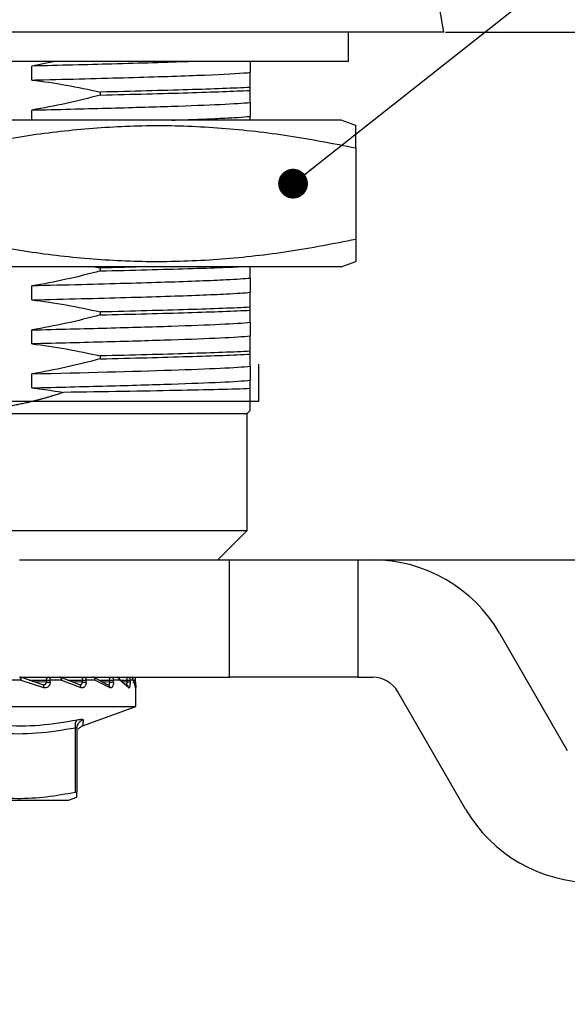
# Model space of a CAD drawing. Header units: millimetres. Extents: x 2400 to 2678, y 1511 to 1703.
# Tile 4 of 8: x 2464 to 2483, y 1622 to 1656. Entities that reach past the tile are written whole.
import ezdxf

# ---------------------------------------------------------------- set-up
doc = ezdxf.new("R2010")
doc.units = ezdxf.units.MM
doc.layers.add('1轮廓实线层', color=7, linetype='Continuous')
doc.layers.add('7标注层', color=3, linetype='Continuous')
doc.styles.add('SLDTEXTSTYLE1', font='txt')
doc.styles.get("Standard").update_dxf_attribs({"font": 'arial.ttf'})
doc.dimstyles.new('SLDDIMSTYLE0', dxfattribs={"dimtxt": 3.5, "dimasz": 4.08, "dimexe": 0, "dimexo": 0.0625, "dimgap": 0.875, "dimtad": 2, "dimdec": 0, "dimrnd": 1e-09, "dimzin": 4, "dimdsep": 46, "dimtxsty": 'SLDTEXTSTYLE1', "dimsah": 1, "dimcen": 0.09, "dimadec": 0, "dimazin": 1, "dimtfac": 1, "dimtmove": 0, "dimatfit": 0, "dimfxl": 1, "dimfrac": 2, "dimtolj": 1, "dimtzin": 12, "dimarcsym": 0})
doc.dimstyles.new('SLDDIMSTYLE1', dxfattribs={"dimtxt": 3.5, "dimasz": 4.08, "dimexe": 0, "dimexo": 0.0625, "dimgap": 0.875, "dimtad": 2, "dimdec": 0, "dimrnd": 1e-09, "dimzin": 12, "dimdsep": 46, "dimtxsty": 'SLDTEXTSTYLE1', "dimsah": 1, "dimcen": 0.09, "dimadec": 0, "dimazin": 3, "dimtfac": 1, "dimtmove": 0, "dimatfit": 0, "dimfxl": 1, "dimfrac": 2, "dimtolj": 1, "dimtzin": 12, "dimarcsym": 0})
doc.dimstyles.new('SLDDIMSTYLE2', dxfattribs={"dimtxt": 0.18, "dimasz": 1.016, "dimexe": 0, "dimexo": 0.0625, "dimgap": 0, "dimtad": 0, "dimtih": 1, "dimtoh": 1, "dimdec": 0, "dimrnd": 1e-09, "dimzin": 0, "dimdsep": 46, "dimtxsty": 'Standard', "dimblk1": 'DOT', "dimblk2": 'DOT', "dimsah": 1, "dimcen": 0.09, "dimadec": 0, "dimazin": 0, "dimtfac": 1.016, "dimtdec": 0, "dimtofl": 0, "dimtmove": 0, "dimatfit": 3, "dimldrblk": 'DOT', "dimfxl": 1, "dimfrac": 2, "dimtolj": 1, "dimtzin": 0, "dimarcsym": 0})

# ---------------------------------------------------------------- blocks, each defined once
blk = doc.blocks.new('*D12')
at = {"layer": '7标注层', "color": 0, "lineweight": -2, "transparency": 16777216}
for p, q in [((2478.464, 1655.112), (2489.841, 1655.112)), ((2489.841, 1641.192), (2489.841, 1651.032)), ((2475.55, 1637.112), (2489.841, 1637.112))]:
    blk.add_line(p, q, dxfattribs=at)
at = {"layer": '7标注层', "color": 0, "transparency": 16777216}
for points in [[(2489.161, 1651.032), (2490.521, 1651.032), (2489.841, 1655.112)], [(2489.161, 1641.192), (2490.521, 1641.192), (2489.841, 1637.112)]]:
    blk.add_solid(points, dxfattribs=at)
at = {"layer": 'Defpoints', "color": 0, "transparency": 16777216}
for p in [(2478.401, 1655.112), (2489.841, 1655.112), (2475.487, 1637.112)]:
    blk.add_point(p, dxfattribs=at)
at = {"layer": '7标注层', "color": 0, "transparency": 16777216, "insert": (2490.716, 1644.277), "char_height": 3.5, "attachment_point": 2, "rotation": 90, "style": 'SLDTEXTSTYLE1'}
blk.add_mtext('\\A1;18', dxfattribs=at)
blk = doc.blocks.new('*D13')
at = {"layer": '7标注层', "color": 0, "lineweight": -2, "transparency": 16777216}
for p, q in [((2512.264, 1641.192), (2512.264, 1645.272)), ((2475.55, 1637.112), (2512.264, 1637.112)), ((2512.264, 1637.112), (2512.264, 1630.112)), ((2506.964, 1630.112), (2512.264, 1630.112)), ((2512.264, 1626.032), (2512.264, 1621.952))]:
    blk.add_line(p, q, dxfattribs=at)
at = {"layer": '7标注层', "color": 0, "transparency": 16777216}
for points in [[(2511.584, 1641.192), (2512.944, 1641.192), (2512.264, 1637.112)], [(2511.584, 1626.032), (2512.944, 1626.032), (2512.264, 1630.112)]]:
    blk.add_solid(points, dxfattribs=at)
at = {"layer": 'Defpoints', "color": 0, "transparency": 16777216}
for p in [(2475.487, 1637.112), (2506.901, 1630.112), (2512.264, 1630.112)]:
    blk.add_point(p, dxfattribs=at)
at = {"layer": '7标注层', "color": 0, "transparency": 16777216, "insert": (2513.139, 1633.612), "char_height": 3.5, "attachment_point": 2, "rotation": 90, "style": 'SLDTEXTSTYLE1'}
blk.add_mtext('\\A1;7', dxfattribs=at)
blk = doc.blocks.new('_Dot')
at = {"color": 0, "linetype": 'ByBlock', "lineweight": -2}
blk.add_line((-0.5, 0), (-1, 0), dxfattribs=at)
at = {"color": 0, "linetype": 'ByBlock', "const_width": 0.5}
blk.add_lwpolyline([(-0.25, 0, 1), (0.25, 0, 1)], format="xyb", close=True, dxfattribs=at)

msp = doc.modelspace()

# ---------------------------------------------------------------- linework, layer by layer
at = {"layer": '1轮廓实线层', "linetype": 'Continuous', "lineweight": 25}
for p, q in [((2478.401, 1655.112), (2478.258, 1655.97)), ((2478.401, 1655.112), (2445.401, 1655.112)), ((2475.151, 1654.112), (2475.151, 1655.112)), ((2475.151, 1654.112), (2461.901, 1654.112)), ((2465.147, 1654.112), (2464.357, 1653.958)), ((2464.357, 1653.482), (2464.357, 1653.958)), ((2471.801, 1654.112), (2471.801, 1653.741)), ((2471.801, 1653.129), (2471.801, 1653.229)), ((2466.696, 1653.07), (2466.696, 1652.97)), ((2471.801, 1652.717), (2471.801, 1652.241)), ((2464.357, 1652.112), (2464.357, 1652.458)), ((2471.801, 1652.112), (2471.801, 1652.241)), ((2474.901, 1652.112), (2448.901, 1652.112)), ((2475.401, 1651.93), (2474.901, 1652.112)), ((2475.401, 1651.17), (2475.401, 1648.054)), ((2474.901, 1647.112), (2475.401, 1647.294)), ((2474.901, 1647.112), (2448.901, 1647.112)), ((2466.5, 1647.112), (2466.696, 1647.07)), ((2466.696, 1647.07), (2466.696, 1646.97)), ((2471.801, 1646.717), (2471.801, 1646.241)), ((2464.357, 1645.982), (2464.357, 1646.458)), ((2466.696, 1645.57), (2466.696, 1645.47)), ((2471.801, 1645.63), (2471.801, 1645.729)), ((2471.801, 1645.217), (2471.801, 1644.741)), ((2464.357, 1644.482), (2464.357, 1644.958)), ((2471.801, 1644.13), (2471.801, 1644.229)), ((2466.696, 1644.07), (2466.696, 1643.971)), ((2471.801, 1643.717), (2471.801, 1643.241)), ((2472.098, 1642.512), (2472.098, 1643.787)), ((2464.357, 1642.982), (2464.357, 1643.458)), ((2471.701, 1642.112), (2471.801, 1642.212)), ((2452.101, 1642.112), (2471.701, 1642.112)), ((2471.701, 1638.112), (2471.701, 1642.112)), ((2471.701, 1638.112), (2471.701, 1642.112)), ((2452.101, 1638.112), (2471.701, 1638.112)), ((2452.101, 1638.112), (2471.701, 1638.112)), ((2470.701, 1637.112), (2471.701, 1638.112)), ((2463.94, 1637.112), (2471.101, 1637.112)), ((2471.101, 1633.112), (2471.101, 1637.112)), ((2471.101, 1637.112), (2475.487, 1637.112)), ((2475.487, 1637.112), (2475.973, 1637.112)), ((2475.487, 1633.112), (2475.487, 1637.112)), ((2480.303, 1634.612), (2482.612, 1630.612)), ((2463.94, 1633.112), (2471.101, 1633.112)), ((2463.971, 1633.111), (2463.985, 1633.108)), ((2464.739, 1632.852), (2463.985, 1633.108)), ((2465.318, 1633.112), (2465.33, 1633.111)), ((2465.33, 1633.111), (2465.342, 1633.108)), ((2465.981, 1632.852), (2465.342, 1633.108)), ((2466.945, 1632.852), (2466.465, 1633.108)), ((2467.565, 1632.852), (2467.272, 1633.112)), ((2475.487, 1633.112), (2471.101, 1633.112)), ((2475.487, 1633.112), (2475.973, 1633.112)), ((2463.991, 1633.012), (2463.992, 1633.015)), ((2463.991, 1633.012), (2464.761, 1632.756)), ((2464.266, 1633.012), (2464.851, 1633.012)), ((2464.851, 1632.947), (2464.427, 1632.957)), ((2464.79, 1632.852), (2464.756, 1632.842)), ((2464.851, 1633.012), (2464.851, 1632.947)), ((2464.987, 1633.012), (2464.989, 1633.012)), ((2464.989, 1632.947), (2464.989, 1633.012)), ((2465.376, 1633.012), (2464.989, 1633.012)), ((2465.376, 1633.012), (2465.377, 1633.015)), ((2465.376, 1633.012), (2466.028, 1632.756)), ((2465.58, 1633.012), (2466.072, 1633.012)), ((2466.072, 1632.947), (2465.728, 1632.953)), ((2466.023, 1632.852), (2466.011, 1632.84)), ((2466.072, 1633.012), (2466.072, 1632.947)), ((2466.072, 1633.012), (2466.214, 1633.012)), ((2466.214, 1633.012), (2466.215, 1633.012)), ((2466.215, 1632.947), (2466.215, 1633.012)), ((2466.523, 1633.012), (2466.215, 1633.012)), ((2466.523, 1633.012), (2466.524, 1633.015)), ((2466.523, 1633.012), (2467.015, 1632.756)), ((2466.644, 1633.012), (2467.01, 1633.012)), ((2467.01, 1632.947), (2466.759, 1632.951)), ((2467.01, 1633.012), (2467.01, 1632.947)), ((2467.147, 1632.947), (2467.147, 1633.012)), ((2467.356, 1633.012), (2467.147, 1633.012)), ((2467.147, 1633.012), (2467.147, 1633.012)), ((2467.653, 1632.756), (2467.356, 1633.012)), ((2467.384, 1633.012), (2467.599, 1633.012)), ((2467.599, 1632.947), (2467.455, 1632.949)), ((2467.599, 1633.012), (2467.599, 1632.947)), ((2467.599, 1633.012), (2467.625, 1633.012)), ((2467.625, 1632.947), (2467.599, 1632.947)), ((2467.722, 1632.947), (2467.722, 1633.012)), ((2467.722, 1633.012), (2467.722, 1633.012)), ((2467.8, 1632.947), (2467.9, 1632.947)), ((2467.817, 1633.012), (2467.817, 1633.015)), ((2467.817, 1633.012), (2467.899, 1632.756)), ((2467.817, 1633.012), (2467.9, 1633.012)), ((2467.9, 1632.947), (2467.9, 1633.012)), ((2467.901, 1632.112), (2467.901, 1632.776)), ((2479.148, 1628.612), (2476.839, 1632.612)), ((2455.901, 1632.112), (2467.901, 1632.112)), ((2466.089, 1631.452), (2467.901, 1632.112)), ((2465.851, 1629.193), (2465.851, 1631.376)), ((2465.901, 1631.376), (2465.901, 1629.193)), ((2465.901, 1629.014), (2465.901, 1629.193)), ((2458.19, 1628.912), (2465.612, 1628.912)), ((2465.612, 1628.912), (2465.901, 1629.014))]:
    msp.add_line(p, q, dxfattribs=at)
at = {"layer": '1轮廓实线层', "linetype": 'Continuous', "lineweight": 25, "flags": 128}
for points in [[(2463.991, 1633.012), (2463.991, 1633.032), (2463.989, 1633.05), (2463.986, 1633.068), (2463.981, 1633.083), (2463.976, 1633.095), (2463.97, 1633.105), (2463.963, 1633.11), (2463.957, 1633.112)], [(2464.937, 1633.112), (2464.947, 1633.11), (2464.957, 1633.105), (2464.966, 1633.095), (2464.974, 1633.083), (2464.98, 1633.068), (2464.985, 1633.05), (2464.988, 1633.032), (2464.989, 1633.012)], [(2465.376, 1633.012), (2465.375, 1633.032), (2465.371, 1633.05), (2465.366, 1633.068), (2465.359, 1633.083), (2465.35, 1633.095), (2465.34, 1633.105), (2465.329, 1633.11), (2465.318, 1633.112)], [(2467.01, 1633.012), (2467.011, 1633.032), (2467.014, 1633.05), (2467.018, 1633.068), (2467.025, 1633.083), (2467.032, 1633.095), (2467.041, 1633.105), (2467.05, 1633.11), (2467.06, 1633.112)], [(2467.8, 1633.068), (2467.8, 1633.083), (2467.8, 1633.095), (2467.8, 1633.105), (2467.8, 1633.11), (2467.8, 1633.112)], [(2463.991, 1633.012), (2463.937, 1633.012), (2463.883, 1633.012), (2463.828, 1633.012), (2463.773, 1633.012), (2463.718, 1633.012), (2463.663, 1633.012), (2463.608, 1633.012), (2463.552, 1633.012)], [(2464.851, 1632.947), (2464.862, 1632.947), (2464.877, 1632.947), (2464.894, 1632.947), (2464.912, 1632.947), (2464.932, 1632.947), (2464.952, 1632.947), (2464.971, 1632.947), (2464.989, 1632.947)], [(2466.072, 1632.947), (2466.088, 1632.947), (2466.105, 1632.947), (2466.124, 1632.947), (2466.144, 1632.947), (2466.164, 1632.947), (2466.183, 1632.947), (2466.2, 1632.947), (2466.215, 1632.947)], [(2467.01, 1633.012), (2467.028, 1633.012), (2467.047, 1633.012), (2467.066, 1633.012), (2467.086, 1633.012), (2467.104, 1633.012), (2467.121, 1633.012), (2467.135, 1633.012), (2467.147, 1633.012)], [(2467.01, 1632.947), (2467.028, 1632.947), (2467.047, 1632.947), (2467.067, 1632.947), (2467.087, 1632.947), (2467.105, 1632.947), (2467.122, 1632.947), (2467.136, 1632.947), (2467.147, 1632.947)], [(2467.817, 1633.012), (2467.807, 1633.012), (2467.796, 1633.012), (2467.785, 1633.012), (2467.774, 1633.012), (2467.762, 1633.012), (2467.749, 1633.012), (2467.736, 1633.012), (2467.722, 1633.012)]]:
    msp.add_lwpolyline(points, dxfattribs=at)
at = {"layer": '1轮廓实线层', "linetype": 'Continuous', "lineweight": 25}
for centre, radius, start, end in [((2475.973, 1632.112), 5, 30, 90), ((2464.944, 1633.018), 0.094, 94.4022, 183.8112), ((2466.161, 1633.025), 0.0893, 101.4218, 188.0495), ((2466.126, 1633.024), 0.0895, 352.2465, 79.185), ((2466.446, 1633.012), 0.1, 64.0838, 90.0001), ((2466.433, 1633.022), 0.0908, 353.574, 81.6467), ((2467.715, 1633.035), 0.118, 139.6118, 191.3679), ((2467.624, 1633.014), 0.0985, 359.1458, 89.1203), ((2467.718, 1633.013), 0.0993, 359.5979, 89.5922), ((2467.8, 1633.012), 0.1, 359.9959, 89.9968), ((2475.973, 1632.112), 1, 30, 90), ((2483.478, 1631.112), 5, 210, 270)]:
    msp.add_arc(centre, radius, start, end, dxfattribs=at)
for points, knots in [([(2469.801, 1654.112), (2469.769, 1654.111), (2469.411, 1654.096), (2468.507, 1654.068), (2467.183, 1654.03), (2465.779, 1653.993), (2464.831, 1653.97), (2464.357, 1653.958)], [0, 0, 0, 0, 0.02522, 0.287035, 0.548836, 0.774423, 1, 1, 1, 1]), ([(2464.357, 1653.482), (2464.495, 1653.485), (2465.736, 1653.515), (2467.952, 1653.572), (2470.403, 1653.653), (2471.451, 1653.709), (2471.774, 1653.738), (2471.801, 1653.741)], [0.08660869, 0.08660869, 0.08660869, 0.08660869, 0.08860683, 0.10466819, 0.12072955, 0.13679091, 0.13839133, 0.13839133, 0.13839133, 0.13839133]), ([(2471.801, 1653.229), (2471.267, 1653.203), (2470.546, 1653.176), (2468.812, 1653.123), (2467.799, 1653.096), (2466.696, 1653.07)], [0, 0, 0, 0, 0.5, 0.5, 1, 1, 1, 1]), ([(2466.696, 1652.97), (2467.799, 1652.996), (2468.812, 1653.023), (2470.546, 1653.076), (2471.267, 1653.103), (2471.801, 1653.129)], [0, 0, 0, 0, 0.5, 0.5, 1, 1, 1, 1]), ([(2464.357, 1652.458), (2465.251, 1652.48), (2466.116, 1652.501), (2467.721, 1652.545), (2468.462, 1652.566), (2469.766, 1652.609), (2470.328, 1652.631), (2471.235, 1652.674), (2471.579, 1652.696), (2471.801, 1652.717)], [0, 0, 0, 0, 0.25, 0.25, 0.5, 0.5, 0.75, 0.75, 1, 1, 1, 1]), ([(2469.132, 1652.112), (2469.439, 1652.123), (2470.059, 1652.144), (2470.805, 1652.176), (2471.416, 1652.209), (2471.673, 1652.23), (2471.801, 1652.241)], [0, 0, 0, 0, 0.246239, 0.497501, 0.748749, 1, 1, 1, 1]), ([(2461.901, 1651.17), (2462.632, 1651.312), (2464.095, 1651.597), (2466.308, 1651.856), (2468.558, 1651.963), (2470.834, 1651.871), (2473.129, 1651.611), (2474.644, 1651.317), (2475.401, 1651.17)], [0, 0, 0, 0, 0.163734, 0.327559, 0.491188, 0.660678, 0.830391, 1, 1, 1, 1]), ([(2475.401, 1651.17), (2475.401, 1651.313), (2475.401, 1651.6), (2475.401, 1651.843), (2475.401, 1651.958), (2475.401, 1651.927), (2475.401, 1651.925)], [0, 0, 0, 0, 0.327475, 0.655135, 0.982399, 1, 1, 1, 1]), ([(2461.901, 1648.054), (2462.632, 1647.912), (2464.095, 1647.627), (2466.308, 1647.368), (2468.558, 1647.261), (2470.834, 1647.354), (2473.129, 1647.613), (2474.644, 1647.907), (2475.401, 1648.054)], [0, 0, 0, 0, 0.163734, 0.327559, 0.491188, 0.660678, 0.830391, 1, 1, 1, 1]), ([(2475.401, 1648.054), (2475.401, 1647.911), (2475.401, 1647.624), (2475.401, 1647.381), (2475.401, 1647.266), (2475.401, 1647.297), (2475.401, 1647.299)], [0, 0, 0, 0, 0.327475, 0.655135, 0.982399, 1, 1, 1, 1]), ([(2468.364, 1647.112), (2468.335, 1647.111), (2467.84, 1647.097), (2467.251, 1647.083), (2466.696, 1647.07)], [0, 0, 0, 0, 0.0588869, 1, 1, 1, 1]), ([(2466.696, 1646.97), (2467.235, 1646.983), (2468.314, 1647.01), (2469.706, 1647.05), (2470.758, 1647.084), (2471.226, 1647.105), (2471.395, 1647.112)], [0, 0, 0, 0, 0.280455, 0.560909, 0.841364, 1, 1, 1, 1]), ([(2471.801, 1646.717), (2471.614, 1646.699), (2470.935, 1646.654), (2469.059, 1646.582), (2466.603, 1646.513), (2464.937, 1646.472), (2464.357, 1646.458)], [0.58660895, 0.58660895, 0.58660895, 0.58660895, 0.5975, 0.61375, 0.63, 0.63839118, 0.63839118, 0.63839118, 0.63839118]), ([(2464.357, 1645.982), (2464.937, 1645.996), (2466.603, 1646.037), (2469.059, 1646.105), (2470.935, 1646.178), (2471.614, 1646.223), (2471.801, 1646.241)], [0.58660895, 0.58660895, 0.58660895, 0.58660895, 0.59500013, 0.61125013, 0.62750013, 0.63839118, 0.63839118, 0.63839118, 0.63839118]), ([(2471.801, 1645.729), (2471.267, 1645.703), (2470.546, 1645.676), (2468.812, 1645.623), (2467.799, 1645.596), (2466.696, 1645.57)], [0, 0, 0, 0, 0.5, 0.5, 1, 1, 1, 1]), ([(2466.696, 1645.47), (2467.799, 1645.496), (2468.812, 1645.523), (2470.546, 1645.576), (2471.267, 1645.603), (2471.801, 1645.63)], [0, 0, 0, 0, 0.5, 0.5, 1, 1, 1, 1]), ([(2464.357, 1644.958), (2465.251, 1644.98), (2466.116, 1645.001), (2467.721, 1645.045), (2468.461, 1645.066), (2469.765, 1645.109), (2470.328, 1645.131), (2471.235, 1645.174), (2471.579, 1645.196), (2471.801, 1645.217)], [0, 0, 0, 0, 0.25, 0.25, 0.5, 0.5, 0.75, 0.75, 1, 1, 1, 1]), ([(2471.801, 1644.741), (2471.579, 1644.719), (2471.235, 1644.698), (2470.328, 1644.655), (2469.765, 1644.633), (2468.461, 1644.59), (2467.721, 1644.568), (2466.116, 1644.525), (2465.251, 1644.504), (2464.357, 1644.482)], [0, 0, 0, 0, 0.25, 0.25, 0.5, 0.5, 0.75, 0.75, 1, 1, 1, 1]), ([(2471.801, 1644.229), (2471.267, 1644.203), (2470.546, 1644.176), (2468.812, 1644.123), (2467.799, 1644.096), (2466.696, 1644.07)], [0, 0, 0, 0, 0.5, 0.5, 1, 1, 1, 1]), ([(2466.696, 1643.971), (2467.799, 1643.997), (2468.812, 1644.024), (2470.546, 1644.077), (2471.267, 1644.104), (2471.801, 1644.13)], [0, 0, 0, 0, 0.5, 0.5, 1, 1, 1, 1]), ([(2464.357, 1643.458), (2466.144, 1643.501), (2467.812, 1643.545), (2470.415, 1643.631), (2471.357, 1643.674), (2471.801, 1643.717)], [0, 0, 0, 0, 0.5, 0.5, 1, 1, 1, 1]), ([(2464.357, 1642.982), (2465.251, 1643.004), (2466.115, 1643.025), (2467.721, 1643.068), (2468.462, 1643.09), (2469.765, 1643.133), (2470.328, 1643.154), (2471.236, 1643.197), (2471.579, 1643.219), (2471.801, 1643.241)], [0, 0, 0, 0, 0.25, 0.25, 0.5, 0.5, 0.75, 0.75, 1, 1, 1, 1]), ([(2471.801, 1642.954), (2471.801, 1642.982), (2471.801, 1643.038), (2471.801, 1643.113), (2471.801, 1643.181), (2471.801, 1643.221), (2471.801, 1643.241)], [0, 0, 0, 0, 0.255789, 0.50767, 0.755715, 1, 1, 1, 1]), ([(2465.439, 1642.825), (2465.328, 1642.789), (2465.109, 1642.717), (2464.778, 1642.62), (2464.449, 1642.533), (2464.121, 1642.456), (2463.622, 1642.355), (2462.949, 1642.255), (2462.099, 1642.202), (2461.247, 1642.221), (2460.539, 1642.299), (2460.044, 1642.383), (2459.77, 1642.455), (2459.562, 1642.527), (2459.36, 1642.62), (2459.165, 1642.738), (2458.984, 1642.876), (2458.881, 1642.979), (2458.828, 1643.033)], [0, 0, 0, 0, 0.050283, 0.099884, 0.148911, 0.197479, 0.245707, 0.369207, 0.49108, 0.613814, 0.737477, 0.798719, 0.830602, 0.860279, 0.894315, 0.928444, 0.963435, 1, 1, 1, 1]), ([(2465.439, 1642.825), (2465.325, 1642.788), (2465.098, 1642.713), (2464.757, 1642.615), (2464.418, 1642.526), (2464.081, 1642.448), (2463.746, 1642.382), (2463.414, 1642.326), (2463.083, 1642.281), (2462.754, 1642.247), (2462.427, 1642.224), (2461.926, 1642.206), (2461.247, 1642.222), (2460.54, 1642.299), (2460.045, 1642.383), (2459.771, 1642.457), (2459.565, 1642.532), (2459.365, 1642.631), (2459.172, 1642.759), (2458.995, 1642.909), (2458.894, 1643.027), (2458.843, 1643.086)], [0, 0, 0, 0, 0.052243, 0.103746, 0.154548, 0.204692, 0.254222, 0.303181, 0.351618, 0.39958, 0.447118, 0.494282, 0.617544, 0.742262, 0.803892, 0.83595, 0.865616, 0.899337, 0.932623, 0.966003, 1, 1, 1, 1]), ([(2464.357, 1642.982), (2464.476, 1642.967), (2464.716, 1642.938), (2465.077, 1642.886), (2465.318, 1642.845), (2465.439, 1642.825)], [0, 0, 0, 0, 0.329749, 0.663044, 1, 1, 1, 1]), ([(2471.801, 1642.954), (2471.227, 1642.933), (2470.352, 1642.911), (2468.164, 1642.868), (2466.852, 1642.847), (2465.439, 1642.825)], [0, 0, 0, 0, 0.5, 0.5, 1, 1, 1, 1]), ([(2472.089, 1642.512), (2472.084, 1642.512), (2472.074, 1642.512), (2471.898, 1642.512), (2471.589, 1642.512), (2471.147, 1642.512), (2470.585, 1642.512), (2469.91, 1642.512), (2469.13, 1642.512), (2468.251, 1642.512), (2467.288, 1642.512), (2466.254, 1642.512), (2465.163, 1642.512), (2464.03, 1642.512), (2462.867, 1642.512), (2461.692, 1642.512), (2460.52, 1642.512), (2459.365, 1642.512), (2458.244, 1642.512), (2457.172, 1642.512), (2456.164, 1642.512), (2455.231, 1642.512), (2454.385, 1642.512), (2453.637, 1642.512), (2453.001, 1642.512), (2452.485, 1642.512), (2452.09, 1642.512), (2451.831, 1642.512), (2451.703, 1642.512), (2451.715, 1642.512), (2451.718, 1642.512)], [0, 0, 0, 0, 0.030314, 0.066934, 0.103549, 0.140181, 0.176827, 0.213467, 0.250088, 0.286702, 0.323333, 0.359979, 0.396619, 0.433241, 0.469855, 0.506485, 0.54313, 0.579772, 0.616395, 0.653008, 0.689637, 0.726282, 0.762924, 0.799548, 0.836162, 0.87279, 0.909434, 0.946076, 0.982702, 1, 1, 1, 1]), ([(2463.992, 1633.015), (2463.994, 1633.023), (2463.998, 1633.038), (2464.002, 1633.061), (2464.002, 1633.084), (2463.997, 1633.104), (2463.988, 1633.106), (2463.985, 1633.108)], [0, 0, 0, 0, 0.166491, 0.305901, 0.50257, 0.76114, 1, 1, 1, 1]), ([(2465.377, 1633.015), (2465.378, 1633.023), (2465.381, 1633.038), (2465.381, 1633.061), (2465.376, 1633.084), (2465.363, 1633.104), (2465.349, 1633.106), (2465.342, 1633.108)], [0, 0, 0, 0, 0.166491, 0.3059, 0.50257, 0.761139, 1, 1, 1, 1]), ([(2466.524, 1633.015), (2466.525, 1633.023), (2466.527, 1633.038), (2466.523, 1633.061), (2466.514, 1633.084), (2466.494, 1633.104), (2466.475, 1633.106), (2466.465, 1633.108)], [0, 0, 0, 0, 0.166491, 0.3059, 0.502569, 0.761139, 1, 1, 1, 1]), ([(2467.06, 1633.112), (2467.071, 1633.111), (2467.087, 1633.109), (2467.108, 1633.097), (2467.122, 1633.084), (2467.133, 1633.068), (2467.144, 1633.045), (2467.146, 1633.025), (2467.147, 1633.012)], [0, 0, 0, 0, 0.234939, 0.361717, 0.50003, 0.620852, 0.760554, 1, 1, 1, 1]), ([(2467.356, 1633.012), (2467.356, 1633.02), (2467.355, 1633.035), (2467.347, 1633.059), (2467.334, 1633.08), (2467.318, 1633.096), (2467.298, 1633.109), (2467.282, 1633.111), (2467.271, 1633.112)], [0, 0, 0, 0, 0.145785, 0.280364, 0.495121, 0.620796, 0.748643, 1, 1, 1, 1]), ([(2467.817, 1633.015), (2467.817, 1633.023), (2467.816, 1633.038), (2467.807, 1633.061), (2467.79, 1633.084), (2467.76, 1633.104), (2467.735, 1633.106), (2467.723, 1633.108)], [0, 0, 0, 0, 0.166491, 0.3059, 0.502569, 0.761139, 1, 1, 1, 1]), ([(2464.816, 1632.867), (2464.81, 1632.862), (2464.799, 1632.854), (2464.779, 1632.848), (2464.759, 1632.846), (2464.745, 1632.85), (2464.739, 1632.852)], [0, 0, 0, 0, 0.250225, 0.500141, 0.749985, 1, 1, 1, 1]), ([(2464.761, 1632.756), (2464.763, 1632.768), (2464.767, 1632.786), (2464.767, 1632.809), (2464.765, 1632.824), (2464.761, 1632.836), (2464.753, 1632.848), (2464.744, 1632.85), (2464.739, 1632.852)], [0, 0, 0, 0, 0.239437, 0.368349, 0.500001, 0.631654, 0.760565, 1, 1, 1, 1]), ([(2464.989, 1632.947), (2464.988, 1632.932), (2464.986, 1632.901), (2464.972, 1632.857), (2464.95, 1632.818), (2464.92, 1632.786), (2464.884, 1632.762), (2464.844, 1632.749), (2464.802, 1632.745), (2464.774, 1632.752), (2464.761, 1632.756)], [0, 0, 0, 0, 0.124113, 0.245743, 0.369169, 0.493854, 0.61991, 0.7466, 0.873398, 1, 1, 1, 1]), ([(2464.851, 1632.947), (2464.85, 1632.939), (2464.849, 1632.924), (2464.842, 1632.902), (2464.831, 1632.882), (2464.821, 1632.872), (2464.816, 1632.867)], [0, 0, 0, 0, 0.250425, 0.500643, 0.750541, 1, 1, 1, 1]), ([(2466.011, 1632.84), (2466.009, 1632.841), (2466, 1632.849), (2465.989, 1632.851), (2465.981, 1632.852)], [0, 0, 0, 0, 0.240969, 1, 1, 1, 1]), ([(2466.022, 1632.852), (2466.02, 1632.851), (2466.012, 1632.847), (2465.997, 1632.846), (2465.986, 1632.85), (2465.981, 1632.852)], [0, 0, 0, 0, 0.199826, 0.599776, 1, 1, 1, 1]), ([(2466.028, 1632.756), (2466.03, 1632.768), (2466.033, 1632.786), (2466.029, 1632.809), (2466.024, 1632.824), (2466.017, 1632.834), (2466.012, 1632.838), (2466.011, 1632.84)], [0, 0, 0, 0, 0.349773, 0.5380882, 0.7304077, 0.9227269, 1, 1, 1, 1]), ([(2466.072, 1632.947), (2466.072, 1632.939), (2466.071, 1632.924), (2466.066, 1632.902), (2466.057, 1632.882), (2466.045, 1632.866), (2466.033, 1632.856), (2466.025, 1632.853), (2466.022, 1632.852)], [0, 0, 0, 0, 0.182323, 0.364496, 0.546435, 0.728055, 0.909364, 1, 1, 1, 1]), ([(2466.215, 1632.947), (2466.214, 1632.932), (2466.213, 1632.901), (2466.201, 1632.857), (2466.183, 1632.818), (2466.159, 1632.786), (2466.13, 1632.762), (2466.097, 1632.749), (2466.062, 1632.745), (2466.04, 1632.752), (2466.028, 1632.756)], [0, 0, 0, 0, 0.124113, 0.245743, 0.369169, 0.493854, 0.61991, 0.7466, 0.873398, 1, 1, 1, 1]), ([(2466.989, 1632.836), (2466.989, 1632.836), (2466.985, 1632.84), (2466.971, 1632.848), (2466.955, 1632.85), (2466.945, 1632.852)], [0, 0, 0, 0, 0.011262, 0.357292, 1, 1, 1, 1]), ([(2467.01, 1632.947), (2467.01, 1632.939), (2467.009, 1632.924), (2467.005, 1632.902), (2466.999, 1632.882), (2466.991, 1632.866), (2466.983, 1632.856), (2466.977, 1632.853), (2466.975, 1632.852)], [0, 0, 0, 0, 0.182517, 0.364884, 0.547017, 0.72883, 0.910332, 1, 1, 1, 1]), ([(2467.015, 1632.756), (2467.016, 1632.768), (2467.017, 1632.786), (2467.01, 1632.809), (2467.001, 1632.824), (2466.993, 1632.832), (2466.989, 1632.836)], [0, 0, 0, 0, 0.3815991, 0.5870493, 0.7968681, 1, 1, 1, 1]), ([(2467.147, 1632.947), (2467.147, 1632.932), (2467.146, 1632.901), (2467.138, 1632.857), (2467.125, 1632.818), (2467.108, 1632.786), (2467.087, 1632.762), (2467.064, 1632.749), (2467.039, 1632.745), (2467.023, 1632.752), (2467.015, 1632.756)], [0, 0, 0, 0, 0.124113, 0.245743, 0.369169, 0.493854, 0.61991, 0.7466, 0.873399, 1, 1, 1, 1]), ([(2467.631, 1632.823), (2467.631, 1632.823), (2467.627, 1632.829), (2467.617, 1632.836), (2467.596, 1632.848), (2467.577, 1632.85), (2467.565, 1632.852)], [0, 0, 0, 0, 0.005338, 0.267238, 0.523684, 1, 1, 1, 1]), ([(2467.599, 1632.947), (2467.599, 1632.939), (2467.599, 1632.924), (2467.597, 1632.902), (2467.594, 1632.882), (2467.59, 1632.866), (2467.586, 1632.856), (2467.583, 1632.853), (2467.582, 1632.852)], [0, 0, 0, 0, 0.18246, 0.364769, 0.546845, 0.7286, 0.910045, 1, 1, 1, 1]), ([(2467.653, 1632.756), (2467.653, 1632.768), (2467.652, 1632.786), (2467.642, 1632.809), (2467.635, 1632.818), (2467.631, 1632.823)], [0, 0, 0, 0, 0.481458, 0.740671, 1, 1, 1, 1]), ([(2467.653, 1632.756), (2467.657, 1632.752), (2467.666, 1632.745), (2467.679, 1632.749), (2467.691, 1632.762), (2467.702, 1632.786), (2467.711, 1632.818), (2467.717, 1632.857), (2467.721, 1632.901), (2467.722, 1632.932), (2467.722, 1632.947)], [0, 0, 0, 0, 0.126601, 0.2534, 0.38009, 0.506146, 0.630831, 0.754257, 0.875887, 1, 1, 1, 1]), ([(2467.901, 1632.752), (2467.901, 1632.756), (2467.9, 1632.766), (2467.895, 1632.783), (2467.889, 1632.795), (2467.885, 1632.801), (2467.884, 1632.801)], [0, 0, 0, 0, 0.309611, 0.643839, 0.979261, 1, 1, 1, 1]), ([(2467.9, 1632.947), (2467.9, 1632.932), (2467.9, 1632.901), (2467.901, 1632.857), (2467.901, 1632.818), (2467.901, 1632.786), (2467.901, 1632.762), (2467.901, 1632.749), (2467.9, 1632.745), (2467.899, 1632.752), (2467.899, 1632.756)], [0, 0, 0, 0, 0.124113, 0.245743, 0.369169, 0.493854, 0.61991, 0.7466, 0.873399, 1, 1, 1, 1]), ([(2462.097, 1631.658), (2462.522, 1631.586), (2463.357, 1631.445), (2464.641, 1631.445), (2465.485, 1631.586), (2465.914, 1631.658)], [0, 0, 0, 0, 0.337353, 0.662332, 1, 1, 1, 1]), ([(2465.851, 1631.376), (2465.848, 1631.406), (2465.842, 1631.468), (2465.852, 1631.553), (2465.876, 1631.622), (2465.902, 1631.646), (2465.914, 1631.658)], [0, 0, 0, 0, 0.243664, 0.5, 0.756336, 1, 1, 1, 1]), ([(2465.901, 1631.376), (2465.901, 1631.381), (2465.9, 1631.388), (2465.894, 1631.393), (2465.888, 1631.394), (2465.881, 1631.393), (2465.869, 1631.388), (2465.858, 1631.381), (2465.851, 1631.376)], [0, 0, 0, 0, 0.262116, 0.38285, 0.500258, 0.61763, 0.738262, 1, 1, 1, 1]), ([(2465.901, 1631.376), (2465.901, 1631.407), (2465.902, 1631.44), (2465.917, 1631.468), (2465.917, 1631.469)], [0, 0, 0, 0, 0.9541358, 1, 1, 1, 1]), ([(2465.914, 1631.658), (2465.943, 1631.663), (2466, 1631.673), (2466.062, 1631.677), (2466.104, 1631.673), (2466.108, 1631.663), (2466.11, 1631.658)], [0, 0, 0, 0, 0.250599, 0.499838, 0.749175, 1, 1, 1, 1]), ([(2465.917, 1631.469), (2465.929, 1631.497), (2465.954, 1631.555), (2466.024, 1631.622), (2466.082, 1631.646), (2466.11, 1631.658)], [0, 0, 0, 0, 0.328522, 0.672771, 1, 1, 1, 1]), ([(2465.951, 1631.34), (2465.972, 1631.366), (2466.012, 1631.416), (2466.07, 1631.443), (2466.098, 1631.456)], [0, 0, 0, 0, 0.512671, 1, 1, 1, 1]), ([(2466.11, 1631.658), (2466.108, 1631.612), (2466.102, 1631.505), (2466.097, 1631.435), (2466.099, 1631.458), (2466.099, 1631.459)], [0, 0, 0, 0, 0.419957, 0.978432, 1, 1, 1, 1]), ([(2465.851, 1631.376), (2465.41, 1631.304), (2464.557, 1631.164), (2463.245, 1631.164), (2462.392, 1631.304), (2461.951, 1631.376)], [0, 0, 0, 0, 0.340859, 0.65918, 1, 1, 1, 1]), ([(2461.951, 1629.193), (2462.269, 1629.135), (2462.904, 1629.018), (2463.879, 1628.959), (2464.866, 1629.013), (2465.523, 1629.133), (2465.851, 1629.193)], [0, 0, 0, 0, 0.245842, 0.491544, 0.745693, 1, 1, 1, 1]), ([(2465.851, 1629.193), (2465.86, 1629.194), (2465.877, 1629.198), (2465.894, 1629.198), (2465.901, 1629.196), (2465.901, 1629.193), (2465.901, 1629.193)], [0, 0, 0, 0, 0.306653, 0.613564, 0.915808, 1, 1, 1, 1])]:
    msp.add_open_spline(points, degree=3, knots=knots, dxfattribs=at)
for points in [[(2471.801, 1653.229), (2471.801, 1653.438), (2471.801, 1653.614), (2471.801, 1653.741)], [(2464.357, 1653.482), (2465.144, 1653.391), (2465.924, 1653.249), (2466.696, 1653.07)], [(2466.696, 1652.97), (2465.925, 1652.761), (2465.145, 1652.586), (2464.357, 1652.458)], [(2471.801, 1652.717), (2471.801, 1652.809), (2471.801, 1652.95), (2471.801, 1653.13)], [(2466.696, 1646.97), (2465.925, 1646.761), (2465.145, 1646.586), (2464.357, 1646.458)], [(2471.801, 1646.717), (2471.801, 1646.809), (2471.801, 1646.95), (2471.801, 1647.129)], [(2471.801, 1645.729), (2471.801, 1645.938), (2471.801, 1646.113), (2471.801, 1646.241)], [(2464.357, 1645.982), (2465.144, 1645.89), (2465.924, 1645.749), (2466.696, 1645.57)], [(2471.801, 1645.217), (2471.801, 1645.309), (2471.801, 1645.45), (2471.801, 1645.63)], [(2466.696, 1645.47), (2465.925, 1645.261), (2465.145, 1645.086), (2464.357, 1644.958)], [(2471.801, 1644.229), (2471.801, 1644.438), (2471.801, 1644.613), (2471.801, 1644.741)], [(2464.357, 1644.482), (2465.144, 1644.39), (2465.924, 1644.249), (2466.696, 1644.07)], [(2466.695, 1643.972), (2465.925, 1643.763), (2465.145, 1643.587), (2464.357, 1643.459)], [(2471.801, 1643.717), (2471.801, 1643.809), (2471.801, 1643.952), (2471.801, 1644.131)], [(2471.801, 1642.212), (2471.801, 1642.212), (2471.801, 1642.492), (2471.801, 1642.954)], [(2464.851, 1633.012), (2464.856, 1633.012), (2464.865, 1633.012), (2464.887, 1633.012), (2464.911, 1633.012), (2464.929, 1633.012), (2464.937, 1633.012)], [(2464.937, 1633.012), (2464.946, 1633.012), (2464.964, 1633.012), (2464.979, 1633.012), (2464.987, 1633.012)], [(2467.625, 1633.012), (2467.636, 1633.012), (2467.658, 1633.012), (2467.687, 1633.012), (2467.71, 1633.012), (2467.718, 1633.012), (2467.722, 1633.012)], [(2467.722, 1632.947), (2467.718, 1632.947), (2467.711, 1632.947), (2467.688, 1632.947), (2467.658, 1632.947), (2467.636, 1632.947), (2467.625, 1632.947)]]:
    msp.add_open_spline(points, degree=3, dxfattribs=at)

# ---------------------------------------------------------------- dimensions: what is measured, and where the dimension line sits
at = {"layer": '7标注层', "color": 3}
for base, p2, dimstyle, picture, middle in [((2489.841, 1655.112), (2478.401, 1655.112), 'SLDDIMSTYLE0', '*D12', (2489.841, 1644.277)), ((2512.264, 1630.112), (2506.901, 1630.112), 'SLDDIMSTYLE1', '*D13', (2512.264, 1633.612))]:
    dim = msp.add_linear_dim(base=base, p1=(2475.487, 1637.112), p2=p2, angle=90, dimstyle=dimstyle, dxfattribs=at)
    dim.commit()
    dim.dimension.update_dxf_attribs({"geometry": picture, "text_midpoint": middle, "dimtype": 160})

# ---------------------------------------------------------------- leaders
msp.add_leader([(2473.265, 1649.947), (2499.216, 1670.47)], dimstyle='SLDDIMSTYLE2', dxfattribs=at)

doc.saveas('drawing.dxf')
